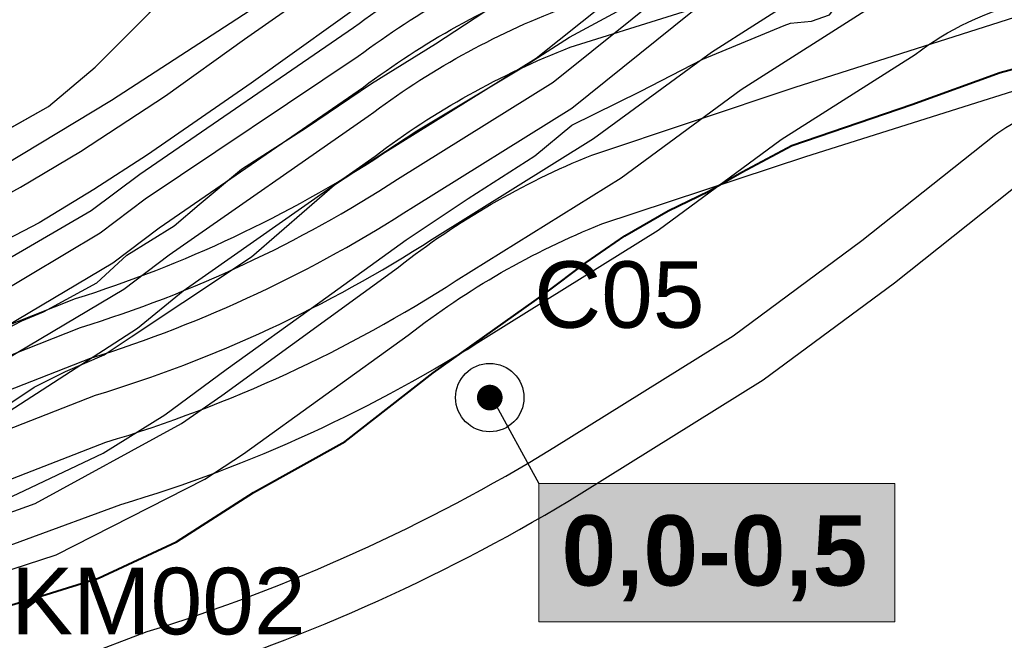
# Model space of a CAD drawing. Extents: x 158343 to 162498, y 431347 to 434500.
# Tile 87 of 248: x 159487 to 159580, y 433768 to 433826. Entities that reach past the tile are written whole.
import ezdxf
from ezdxf.enums import TextEntityAlignment as Align

# ---------------------------------------------------------------- set-up
doc = ezdxf.new("R2010")
doc.units = 0
doc.header["$LTSCALE"] = 10
doc.header["$MEASUREMENT"] = 0
doc.layers.add('000_onzichtbaar', color=8, linetype='CONTINUOUS', plot=False)
for name, color, linetype in [('bestaand 006m', 8, 'CONTINUOUS'), ('bestaand 007m', 8, 'CONTINUOUS'), ('bestaand 008m', 8, 'CONTINUOUS'), ('bestaand 009m', 8, 'CONTINUOUS'), ('bestaand 010m', 8, 'CONTINUOUS'), ('bestaand 011m', 8, 'CONTINUOUS'), ('bestaand 012m', 8, 'CONTINUOUS'), ('bestaande dijk', 8, 'CONTINUOUS'), ('BORING-MWH', 7, 'CONTINUOUS'), ('KLASSE-B-INDUSTRIE', 40, 'CONTINUOUS'), ('KWALITEIT-DIEPTE', 7, 'CONTINUOUS'), ('nieuw006m', 8, 'CONTINUOUS'), ('nieuw007m', 8, 'CONTINUOUS'), ('nieuw008m', 8, 'CONTINUOUS'), ('nieuw009m', 8, 'CONTINUOUS'), ('nieuw010m', 8, 'CONTINUOUS'), ('nieuw011m', 8, 'CONTINUOUS'), ('nieuw012m', 8, 'CONTINUOUS'), ('SONDERING', 7, 'CONTINUOUS')]:
    doc.layers.add(name, color=color, linetype=linetype)
doc.styles.add('STANDAARD', font='arial.ttf')
doc.styles.get("Standard").update_dxf_attribs({"font": 'arial.ttf'})
doc.styles.add('STYLE3', font='arialbd.ttf')

# ---------------------------------------------------------------- blocks, each defined once
blk = doc.blocks.new('SONDERING')
at = {"layer": 'SONDERING', "transparency": 33554687}
h = blk.add_hatch(color=256, dxfattribs=at)
h.dxf.hatch_style = 1
h.paths.add_polyline_path([(0, -1.65), (1.418, 0.843), (-1.418, 0.843)])
at = {"layer": 'SONDERING'}
blk.add_lwpolyline([(0, -1.65), (1.418, 0.843), (-1.418, 0.843), (0, -1.65)], dxfattribs=at)
blk.add_circle((0, 0), 1.65, dxfattribs=at)
blk.add_attdef('BNO', (-2.722, 3.368), '', height=2.5, dxfattribs=at)
blk = doc.blocks.new('B-2-MWH')
at = {"layer": 'BORING-MWH'}
blk.add_lwpolyline([(-0.386, 0, 0.772, 0.772, 1), (0.386, 0, 0.772, 0.772, 1)], format="xyseb", close=True, dxfattribs=at)
at = {"layer": 'BORING-MWH', "linetype": 'Continuous'}
blk.add_circle((0, 0), 2.058, dxfattribs=at)
at = {"layer": 'BORING-MWH', "style": 'STANDAARD'}
blk.add_attdef('BNO', (-4.503, 5.396), '', height=4, dxfattribs=at)

msp = doc.modelspace()

# ---------------------------------------------------------------- hatches: boundary and pattern name
at = {"layer": 'KLASSE-B-INDUSTRIE'}
msp.add_hatch(color=256, dxfattribs=at).paths.add_polyline_path([(159536.109, 433782.471), (159569.521, 433782.471), (159569.521, 433769.478), (159536.109, 433769.478)])

# ---------------------------------------------------------------- linework, layer by layer
at = {"layer": '000_onzichtbaar', "flags": 128}
for points in [[(159485.39, 433796.62), (159487.58, 433797.76), (159489.59, 433798.6), (159491.72, 433799.74), (159494.6, 433801.33), (159497.42, 433803.91), (159501.86, 433806.67), (159504.23, 433808.68), (159508.19, 433811.98), (159514.28, 433815.91), (159520.4, 433820.02), (159526.4, 433823.74), (159533.75, 433828.6), (159538.94, 433831.24), (159544.07, 433833.43), (159548.69, 433835.59), (159552.8, 433837.78), (159555.83, 433838.89), (159560.66, 433840.69), (159572.39, 433844.92), (159578.27, 433846.81), (159583.31, 433848.4)], [(159485.39, 433796.62), (159487.58, 433797.76), (159489.59, 433798.6), (159491.72, 433799.74), (159494.6, 433801.33), (159497.42, 433803.91), (159501.86, 433806.67), (159504.23, 433808.68), (159508.19, 433811.98), (159514.28, 433815.91), (159520.4, 433820.02), (159526.4, 433823.74), (159533.75, 433828.6), (159538.94, 433831.24), (159544.07, 433833.43), (159548.69, 433835.59), (159552.8, 433837.78), (159555.83, 433838.89), (159560.66, 433840.69), (159572.39, 433844.92), (159578.27, 433846.81), (159583.31, 433848.4)], [(159485.87, 433789.6), (159488.72, 433791.52), (159491.66, 433792.99), (159495.29, 433794.55), (159497.84, 433796.26), (159502.67, 433799.47), (159509.12, 433803.76), (159516.92, 433810.51), (159524.66, 433815.58), (159534.35, 433821.4), (159538.97, 433824.37), (159544.25, 433827.22), (159549.62, 433829.74), (159553.37, 433831.66), (159558.23, 433833.7), (159562.73, 433835.23), (159576.56, 433840.39), (159587.51, 433844.05)], [(159485.87, 433789.6), (159488.72, 433791.52), (159491.66, 433792.99), (159495.29, 433794.55), (159497.84, 433796.26), (159502.67, 433799.47), (159509.12, 433803.76), (159516.92, 433810.51), (159524.66, 433815.58), (159534.35, 433821.4), (159538.97, 433824.37), (159544.25, 433827.22), (159549.62, 433829.74), (159553.37, 433831.66), (159558.23, 433833.7), (159562.73, 433835.23), (159576.56, 433840.39), (159587.51, 433844.05)], [(159482.636, 433779.368), (159488.413, 433782.111), (159495.204, 433785.33), (159501.001, 433788.924), (159506.747, 433793.187), (159515.537, 433799.497), (159523.647, 433805.369), (159529.459, 433809.248), (159535.73, 433813.247), (159539.181, 433816.134), (159545.613, 433819.288), (159551.483, 433822.318), (159559.11, 433825.46), (159559.712, 433825.693), (159561.691, 433825.87), (159563.37, 433826.475), (159564.475, 433827.96), (159568.11, 433829.359), (159579.551, 433833.035), (159599.685, 433840.103)]]:
    msp.add_lwpolyline(points, dxfattribs=at)
at = {"layer": '000_onzichtbaar', "linetype": 'Continuous', "lineweight": 40, "flags": 128}
msp.add_lwpolyline([(159483.699, 433770.228), (159489.845, 433772.056), (159494.765, 433773.58), (159502.09, 433777), (159509.318, 433781.627), (159517.933, 433786.41), (159526.175, 433792.88), (159536.626, 433800.284), (159540.539, 433803.24), (159544.16, 433805.722), (159548.249, 433808.092), (159552.048, 433809.936), (159555.154, 433811.702), (159559.857, 433814.198), (159571.11, 433818.073), (159579.405, 433821.064), (159588.596, 433823.522)], dxfattribs=at)
at = {"layer": 'bestaand 006m'}
msp.add_lwpolyline([(159202.721, 433651.682, -0.057982), (159233.329, 433664.164), (159250.008, 433670.043, 0.015108), (159289.171, 433680.654, 0.006661), (159316.416, 433690.454, 0.026737), (159359.382, 433709.418), (159391.692, 433729.023, 0.036232), (159408.509, 433739.885), (159419.889, 433748.788), (159436.681, 433758.015), (159455.474, 433765.638), (159473.19, 433770.054), (159490.805, 433775.784), (159504.745, 433782.872), (159508.378, 433785.251), (159523.84, 433796.42, -0.069995), (159542.026, 433806.86), (159561.151, 433813.172), (159596.046, 433824.179), (159630.706, 433835.602), (159655.638, 433843.592), (159673.28, 433848.898), (159690.04, 433852.694)], format="xyb", dxfattribs=at)
at = {"layer": 'bestaand 007m'}
msp.add_lwpolyline([(159196.221, 433665.613, -0.057982), (159228.874, 433670.752), (159249.82, 433673.177, 0.014788), (159288.228, 433683.279, 0.006661), (159315.551, 433692.86, 0.062787), (159357.029, 433712.5), (159387.361, 433730.302, 0.073249), (159408.104, 433743.503), (159418.755, 433751.491), (159435.263, 433761.218), (159453.819, 433769.401), (159471.394, 433774.347), (159488.829, 433780.603), (159502.551, 433788.105), (159506.328, 433790.748), (159522.913, 433802.803, -0.069995), (159541.061, 433813.31), (159560.163, 433819.691), (159595.018, 433830.825), (159629.635, 433842.375), (159654.538, 433850.456), (159672.161, 433855.826), (159688.907, 433859.683)], format="xyb", dxfattribs=at)
at = {"layer": 'bestaand 008m'}
msp.add_lwpolyline([(159226.905, 433675.163), (159248.422, 433677.919, 0.015118), (159287.105, 433688.407, 0.006661), (159314.35, 433698.207, 0.026737), (159357.316, 433717.171), (159389.951, 433735.938, 0.00482), (159407.44, 433746.122), (159417.535, 433754.401), (159433.284, 433765.313), (159451.189, 433774.836), (159468.354, 433781.059), (159485.283, 433788.578), (159498.416, 433797.068), (159502.727, 433800.582), (159520.731, 433813.222, -0.069995), (159539.049, 433823.428), (159558.253, 433829.494), (159593.287, 433840.053), (159628.09, 433851.031), (159653.122, 433858.701), (159670.831, 433863.78), (159687.638, 433867.361)], format="xyb", dxfattribs=at)
at = {"layer": 'bestaand 009m'}
msp.add_lwpolyline([(159225.546, 433678.194), (159247.13, 433681.201, 0.015084), (159286.026, 433691.737, 0.006644), (159313.116, 433701.482, 0.026661), (159355.62, 433720.235), (159371.88, 433729.316), (159388.27, 433739.735, 0.038795), (159405.686, 433753.721), (159414.972, 433760.512), (159430.845, 433771.487), (159449.101, 433780.317), (159466.492, 433785.878), (159483.696, 433792.743), (159497.146, 433800.723), (159501.41, 433803.936), (159520.07, 433816.958, -0.069995), (159538.407, 433827.13), (159557.623, 433833.161), (159592.676, 433843.655), (159627.499, 433854.568), (159652.546, 433862.191), (159670.264, 433867.238), (159687.078, 433870.787)], format="xyb", dxfattribs=at)
at = {"layer": 'bestaand 010m'}
msp.add_lwpolyline([(159224.169, 433681.926), (159246.085, 433685.578, 0.015052), (159284.639, 433696.018, 0.006623), (159311.529, 433705.693, 0.026561), (159353.44, 433724.176), (159385.82, 433743.672, 0.084407), (159407.65, 433758.566), (159413.668, 433763.621), (159429.819, 433773.929), (159448.072, 433782.766), (159465.46, 433788.334), (159482.662, 433795.207), (159496.108, 433803.192), (159500.462, 433806.476), (159519.624, 433819.686, -0.069995), (159537.961, 433829.858), (159557.177, 433835.888), (159592.23, 433846.382), (159627.053, 433857.296), (159652.1, 433864.919), (159669.818, 433869.966), (159686.631, 433873.515)], format="xyb", dxfattribs=at)
at = {"layer": 'bestaand 011m'}
for points in [[(159185.542, 433688.827), (159241.563, 433702.436, 0.067536), (159407.807, 433777.572), (159422.191, 433789.167, -0.055187), (159443.396, 433799.049), (159464.746, 433805.664, 0.041657), (159483.099, 433813.946), (159490.067, 433817.871), (159494.455, 433821.564), (159499.56, 433826.668), (159504.603, 433832.746), (159510.32, 433839.314), (159515.854, 433846.287), (159521.06, 433850.948), (159525.585, 433855.982), (159536.208, 433866.049), (159542.187, 433890.34), (159543.154, 433918.392), (159539.041, 433936.464), (159539.861, 433967.533), (159543.947, 433985.716)], [(159484.295, 433814.62), (159490.067, 433817.871), (159494.455, 433821.564), (159499.56, 433826.668), (159504.603, 433832.746), (159510.32, 433839.314), (159515.854, 433846.287), (159521.06, 433850.948), (159525.585, 433855.982), (159536.208, 433866.049), (159542.187, 433890.34), (159543.154, 433918.392), (159539.041, 433936.464), (159539.861, 433967.533), (159544.004, 433985.972), (159516.46, 433901.001, -0.319876), (159484.918, 433889.11)], [(159686.161, 433876.388), (159669.348, 433872.839), (159651.63, 433867.792), (159626.583, 433860.169), (159591.76, 433849.255), (159556.707, 433838.761), (159537.491, 433832.731, 0.069995), (159519.154, 433822.559), (159499.136, 433809.161), (159494.931, 433805.981), (159481.496, 433797.978), (159464.303, 433791.083), (159446.923, 433785.492), (159428.681, 433776.63), (159412.55, 433766.456), (159405.742, 433761.202, -0.019527), (159383.821, 433747.163), (159350.974, 433728.812, -0.026492), (159309.677, 433710.606, -0.006598), (159283.02, 433701.014, -0.015015), (159244.865, 433690.684), (159222.55, 433685.97, 0.057891)]]:
    msp.add_lwpolyline(points, format="xyb", dxfattribs=at)
at = {"layer": 'bestaand 012m'}
for points in [[(159408.885, 433775.04), (159423.275, 433786.584, -0.055187), (159444.48, 433796.466), (159465.83, 433803.081, 0.041657), (159484.182, 433811.363), (159495.991, 433818.466), (159513.628, 433829.953, -0.08973), (159552.466, 433846.622), (159613.74, 433865.488), (159648.929, 433876.048), (159666.806, 433880.573), (159684.844, 433884.184), (159695.532, 433886.456), (159710.448, 433891.176), (159724.589, 433898.525), (159742.335, 433909.289), (159760.197, 433919.999), (159772.819, 433927.05, 0.271352), (159781.337, 433942.138), (159778.215, 433967.971), (159772.415, 434009.44)], [(159484.182, 433811.363), (159495.991, 433818.466), (159513.628, 433829.953, -0.08973), (159552.466, 433846.622), (159613.74, 433865.488), (159648.929, 433876.048), (159666.806, 433880.573), (159684.844, 433884.184), (159695.532, 433886.456), (159710.448, 433891.176), (159724.589, 433898.525), (159742.335, 433909.289), (159760.197, 433919.999)], [(159189.621, 433679.955, -0.059375), (159221.53, 433688.49), (159244.2, 433693.54, 0.013272), (159282.096, 433703.868, 0.006583), (159308.619, 433713.413, 0.026452), (159349.565, 433731.461), (159382.33, 433749.767, 0.019448), (159403.968, 433763.622), (159411.295, 433769.277), (159427.537, 433779.443), (159445.867, 433788.12), (159463.303, 433793.535), (159480.564, 433800.256), (159494.08, 433808.123), (159498.652, 433811.509), (159518.709, 433825.279, -0.069995), (159537.046, 433835.451), (159556.262, 433841.482), (159591.315, 433851.975), (159626.138, 433862.889), (159651.185, 433870.512), (159668.903, 433875.559), (159685.717, 433879.108)]]:
    msp.add_lwpolyline(points, format="xyb", dxfattribs=at)
at = {"layer": 'bestaande dijk', "flags": 128}
for points in [[(159487.434, 433810.294), (159493.07, 433813.643), (159501.057, 433818.864), (159508.476, 433824.187), (159516.657, 433829.961), (159522.622, 433834.019)], [(159521.092, 433828.66), (159509.108, 433820.051), (159499.367, 433813.33), (159494.331, 433810.071)], [(159479.403, 433806.017), (159483.442, 433808.107), (159487.434, 433810.294)], [(159494.331, 433810.071), (159489.202, 433806.953), (159483.876, 433804.185)]]:
    msp.add_lwpolyline(points, dxfattribs=at)
at = {"layer": 'KLASSE-B-INDUSTRIE', "color": 7, "lineweight": 5}
msp.add_lwpolyline([(159536.109, 433782.471), (159569.521, 433782.471), (159569.521, 433769.478), (159536.109, 433769.478)], close=True, dxfattribs=at)
at = {"layer": 'KWALITEIT-DIEPTE'}
msp.add_lwpolyline([(159531.75, 433790.438), (159536.109, 433782.471)], dxfattribs=at)
at = {"layer": 'nieuw006m', "flags": 128}
for points in [[(159474.406, 433759.064), (159499.325, 433768.571, 0.062011), (159537.512, 433785.848), (159554.343, 433796.347), (159566.425, 433805.282), (159578.836, 433815.142, -0.104985), (159585.216, 433818.056), (159605.613, 433825.668), (159632.042, 433832.775), (159671.822, 433840.007), (159700.152, 433846.979), (159722.769, 433854.923), (159742.391, 433866.251), (159762.43, 433879.489), (159780.16, 433889.909), (159790.974, 433895.767)], [(159357.081, 433689.392, 0.096205), (159390.227, 433704.131), (159415.378, 433720.696), (159438.23, 433736.551), (159441.406, 433738.969), (159447.269, 433742.712), (159453.34, 433746.023), (159463.917, 433750.243), (159475.928, 433754.3), (159500.788, 433763.79, 0.062074), (159540.139, 433781.594), (159557.157, 433792.21), (159569.468, 433801.314), (159581.874, 433811.17, -0.110059), (159586.612, 433813.24), (159607.14, 433820.901), (159633.14, 433827.893), (159672.867, 433835.115), (159701.581, 433842.182), (159724.866, 433850.36), (159745.021, 433861.996), (159765.077, 433875.244), (159782.618, 433885.554), (159793.356, 433891.371)]]:
    msp.add_lwpolyline(points, format="xyb", dxfattribs=at)
at = {"layer": 'nieuw007m', "flags": 128}
msp.add_lwpolyline([(159470.261, 433770.75), (159496.862, 433780.512, 0.070329), (159531.376, 433796.341), (159547.301, 433806.275), (159558.845, 433814.778), (159571.417, 433822.766, -0.101033), (159581.905, 433827.758), (159602.646, 433834.381), (159629.373, 433842.639), (159669.281, 433851.894), (159696.679, 433858.637), (159717.675, 433866.011), (159735.999, 433876.591), (159755.999, 433889.802), (159774.186, 433900.491), (159785.187, 433906.45)], format="xyb", dxfattribs=at)
at = {"layer": 'nieuw008m', "flags": 128}
msp.add_lwpolyline([(159469.307, 433776.175), (159495.467, 433786.357, 0.070105), (159528.351, 433801.526), (159543.824, 433811.178), (159555.101, 433819.467), (159567.742, 433827.509, -0.099896), (159580.231, 433833.524), (159600.926, 433840.131), (159628.055, 433848.498), (159668.026, 433857.765), (159694.964, 433864.394), (159715.159, 433871.487), (159732.843, 433881.696), (159752.823, 433894.895), (159771.236, 433905.717), (159782.329, 433911.726)], format="xyb", dxfattribs=at)
at = {"layer": 'nieuw009m', "flags": 128}
msp.add_lwpolyline([(159468.591, 433780.619), (159494.496, 433790.765, 0.069755), (159526.085, 433805.416), (159541.216, 433814.854), (159552.294, 433822.983), (159564.983, 433831.065, -0.09922), (159578.964, 433837.844), (159599.635, 433844.444), (159627.067, 433852.892), (159667.085, 433862.167), (159693.678, 433868.712), (159713.272, 433875.594), (159730.475, 433885.526), (159750.442, 433898.715), (159769.024, 433909.636), (159780.186, 433915.683)], format="xyb", dxfattribs=at)
at = {"layer": 'nieuw010m', "flags": 128}
msp.add_lwpolyline([(159468.035, 433784.075), (159494.016, 433794.232, 0.067566), (159524.324, 433808.443), (159539.187, 433817.714), (159550.369, 433826.685), (159562.836, 433833.829, -0.098769), (159577.973, 433841.203), (159598.631, 433847.799), (159626.298, 433856.31), (159666.353, 433865.592), (159692.677, 433872.07), (159711.805, 433878.788), (159728.634, 433888.504), (159748.589, 433901.686), (159767.303, 433912.685), (159778.518, 433918.76)], format="xyb", dxfattribs=at)
at = {"layer": 'nieuw011m', "flags": 128}
msp.add_lwpolyline([(159467.557, 433787.037), (159493.083, 433797.13, 0.069216), (159522.816, 433811.037), (159537.449, 433820.166), (159548.497, 433829.029), (159560.994, 433837.197, -0.10076), (159577.12, 433844.08), (159597.771, 433850.674), (159625.639, 433859.239), (159665.726, 433868.527), (159691.82, 433874.949), (159710.547, 433881.526), (159727.056, 433891.057), (159747.001, 433904.232), (159765.828, 433915.298), (159777.089, 433921.398)], format="xyb", dxfattribs=at)
at = {"layer": 'nieuw012m', "flags": 128}
msp.add_lwpolyline([(159467.12, 433789.753), (159492.605, 433799.84, 0.06873), (159521.435, 433813.417), (159535.855, 433822.413), (159546.782, 433831.178), (159559.305, 433839.367, -0.10035), (159576.336, 433846.717), (159596.982, 433853.31), (159625.035, 433861.924), (159665.151, 433871.217), (159691.034, 433877.587), (159709.394, 433884.036), (159725.609, 433893.397), (159745.546, 433906.567), (159775.78, 433923.816)], format="xyb", dxfattribs=at)

# ---------------------------------------------------------------- block references
at = {"layer": 'BORING-MWH'}
ref = msp.add_blockref('B-2-MWH', (159531.492, 433790.544), dxfattribs=dict(at, xscale=1.56, yscale=1.56, zscale=1.56))
ref.add_attrib('BNO', 'C05', (159535.656, 433797.098), dxfattribs={"height": 6.24, "style": 'STANDAARD'})
at = {"layer": 'SONDERING'}
ref = msp.add_blockref('SONDERING', (159473, 433767), dxfattribs=dict(at, xscale=2.5, yscale=2.5, zscale=2.5))
ref.add_attrib('BNO', 'DKM002', (159480.247, 433768.318), dxfattribs={"height": 6.25})

# ---------------------------------------------------------------- texts
at = {"layer": 'KWALITEIT-DIEPTE', "color": 7, "style": 'STYLE3'}
msp.add_text('0,0-0,5', height=6.6, dxfattribs=at).set_placement((159552.58, 433772.896), align=Align.CENTER)

doc.saveas('drawing.dxf')
